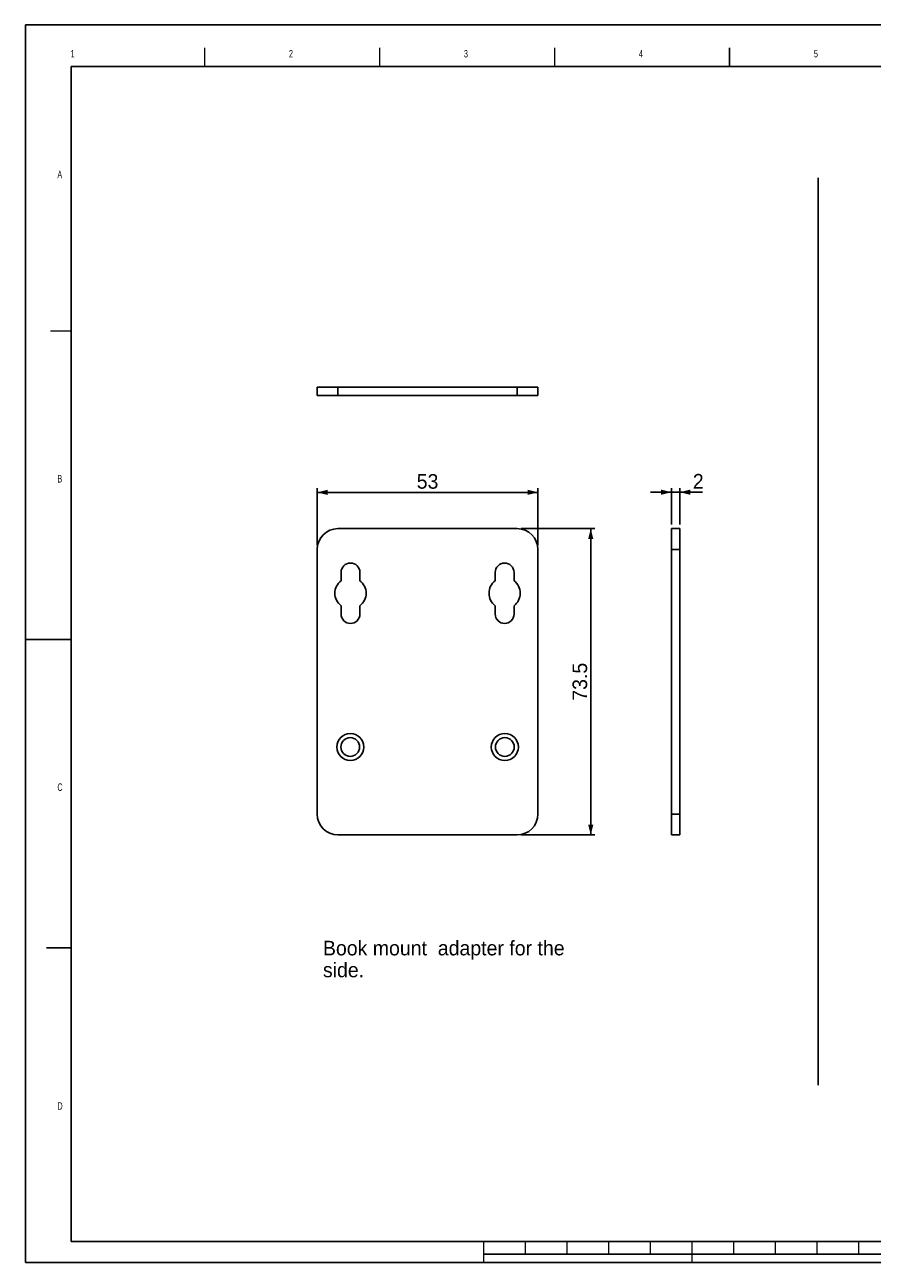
# Model space of a CAD drawing. Header units: millimetres. Extents: x 0 to 420, y 0 to 297.
# Tile 1 of 8: x 0 to 203, y 0 to 297. Entities that reach past the tile are written whole.
import ezdxf

# ---------------------------------------------------------------- set-up
doc = ezdxf.new("R2010")
doc.units = ezdxf.units.MM
doc.header["$LTSCALE"] = 23.1
doc.layers.get('0').update_dxf_attribs({"linetype": 'CONTINUOUS'})
doc.layers.add('3_ALL_AXES', color=7, linetype='CONTINUOUS')
doc.layers.add('7_ALL_FEATURES', color=7, linetype='CONTINUOUS')
doc.styles.add('TEXTSTYLE_3', font='txt', dxfattribs={"width": 0.6})
doc.dimstyles.new('DIMSTYLE_1', dxfattribs={"dimtxt": 3.5, "dimasz": 2.5, "dimexe": 1, "dimexo": 1, "dimgap": 0.875, "dimtad": 1, "dimdsep": 46, "dimtxsty": 'Standard', "dimblk": '_FILLED', "dimblk1": '_FILLED', "dimblk2": '_FILLED', "dimcen": 0.09, "dimazin": 2, "dimtfac": 1, "dimtofl": 0, "dimtmove": 0, "dimatfit": 3, "dimldrblk": '_FILLED', "dimfxl": 1, "dimtolj": 1, "dimarcsym": 0})

# ---------------------------------------------------------------- blocks, each defined once
blk = doc.blocks.new('_FILLED')
at = {"color": 0, "linetype": 'ByBlock'}
blk.add_solid([(0, 0), (-1, 0.25), (-1, -0.25)], dxfattribs=at)
blk = doc.blocks.new('*D1')
at = {"color": 7, "linetype": 'Continuous', "transparency": 16777216}
for p, q in [((70.01, 172.1), (70.01, 185.8)), ((70.01, 184.8), (96.51, 184.8)), ((123.01, 184.8), (96.51, 184.8)), ((123.01, 172.1), (123.01, 185.8))]:
    blk.add_line(p, q, dxfattribs=at)
at = {"color": 7, "linetype": 'Continuous', "transparency": 16777216, "xscale": 2.5, "yscale": 2.5, "zscale": 2.5, "rotation": 180}
blk.add_blockref('_FILLED', (70.01, 184.8), dxfattribs=at)
at = {"color": 7, "linetype": 'Continuous', "transparency": 16777216, "xscale": 2.5, "yscale": 2.5, "zscale": 2.5}
blk.add_blockref('_FILLED', (123.01, 184.8), dxfattribs=at)
at = {"color": 7, "linetype": 'Continuous', "transparency": 16777216, "insert": (96.51, 189.18), "char_height": 3.5, "width": 4.704, "attachment_point": 2, "line_spacing_factor": 0.9}
blk.add_mtext('53', dxfattribs=at)
blk = doc.blocks.new('*D2')
at = {"color": 7, "linetype": 'Continuous', "transparency": 16777216}
for p, q in [((155.06, 184.83), (150.06, 184.83)), ((150.06, 184.83), (156.06, 184.83)), ((155.06, 177.1), (155.06, 185.83)), ((162.54, 184.83), (156.06, 184.83)), ((157.06, 177.1), (157.06, 185.83)), ((157.06, 184.83), (162.54, 184.83))]:
    blk.add_line(p, q, dxfattribs=at)
at = {"color": 7, "linetype": 'Continuous', "transparency": 16777216, "xscale": 2.5, "yscale": 2.5, "zscale": 2.5}
blk.add_blockref('_FILLED', (155.06, 184.83), dxfattribs=at)
at = {"color": 7, "linetype": 'Continuous', "transparency": 16777216, "xscale": 2.5, "yscale": 2.5, "zscale": 2.5, "rotation": 180}
blk.add_blockref('_FILLED', (157.06, 184.83), dxfattribs=at)
at = {"color": 7, "linetype": 'Continuous', "transparency": 16777216, "insert": (160.19, 189.21), "char_height": 3.5, "width": 2.352, "attachment_point": 1, "line_spacing_factor": 0.9}
blk.add_mtext('2', dxfattribs=at)
blk = doc.blocks.new('*D3')
at = {"color": 7, "linetype": 'Continuous', "transparency": 16777216}
for p, q in [((119.01, 176.1), (136.68, 176.1)), ((135.68, 176.1), (135.68, 139.35)), ((135.68, 102.6), (135.68, 139.35)), ((119.01, 102.6), (136.68, 102.6))]:
    blk.add_line(p, q, dxfattribs=at)
at = {"color": 7, "linetype": 'Continuous', "transparency": 16777216, "xscale": 2.5, "yscale": 2.5, "zscale": 2.5}
for p, rotation in [((135.68, 176.1), 90), ((135.68, 102.6), 270)]:
    blk.add_blockref('_FILLED', p, dxfattribs=dict(at, rotation=rotation))
at = {"color": 7, "linetype": 'Continuous', "transparency": 16777216, "insert": (131.31, 139.35), "char_height": 3.5, "width": 8.008, "attachment_point": 2, "rotation": 90, "line_spacing_factor": 0.9}
blk.add_mtext('73.5', dxfattribs=at)

msp = doc.modelspace()

# ---------------------------------------------------------------- linework, layer by layer
at = {"color": 7, "linetype": 'Continuous'}
for p, q in [((0, 0), (0, 297)), ((0, 297), (420, 297)), ((11, 5), (11, 287)), ((11, 287), (409, 287)), ((190.231, 260.279), (190.231, 42.578)), ((75.762, 163.595), (75.762, 165.595)), ((80.262, 165.595), (80.262, 163.595)), ((112.762, 163.595), (112.762, 165.595)), ((117.262, 165.595), (117.262, 163.595)), ((11, 5), (409, 5)), ((0, 0), (420, 0))]:
    msp.add_line(p, q, dxfattribs=at)
at = {"color": 7, "linetype": 'Continuous', "const_width": 0.35}
for points in [[(43, 291.5), (43, 287)], [(85, 291.5), (85, 287)], [(127, 291.5), (127, 287)], [(169, 291.5), (169, 287)], [(11, 223.5), (6, 223.5)], [(11, 149.5), (0, 149.5)], [(11, 75.5), (4.975, 75.5)], [(110, 5), (110, 0)], [(120, 5), (120, 2)], [(130, 5), (130, 2)], [(140, 5), (140, 2)], [(150, 5), (150, 2)], [(160, 5), (160, 0)], [(170, 5), (170, 2)], [(180, 5), (180, 2)], [(190, 5), (190, 2)], [(200, 5), (200, 2)], [(110, 2), (208.593, 2)]]:
    msp.add_lwpolyline(points, dxfattribs=at)
at = {"color": 7, "linetype": 'Continuous'}
for centre, start, end in [((78.012, 160.595), 126.8699, 180), ((78.012, 160.595), 0, 53.1301), ((115.012, 160.595), 126.8699, 180), ((115.012, 160.595), 0, 53.1301)]:
    msp.add_arc(centre, 3.75, start, end, dxfattribs=at)
at = {"layer": '3_ALL_AXES', "color": 7, "linetype": 'Continuous'}
for p, q in [((75.762, 155.595), (75.762, 157.595)), ((80.262, 157.595), (80.262, 155.595)), ((112.762, 155.595), (112.762, 157.595)), ((117.262, 157.595), (117.262, 155.595))]:
    msp.add_line(p, q, dxfattribs=at)
for centre, radius, start, end in [((78.012, 165.595), 2.25, 0, 180), ((115.012, 165.595), 2.25, 0, 180), ((78.012, 160.595), 3.75, 180, 233.1301), ((78.012, 160.595), 3.75, 306.8699, 360), ((115.012, 160.595), 3.75, 180, 233.1301), ((115.012, 160.595), 3.75, 306.8699, 360), ((78.012, 155.595), 2.25, 180, 360), ((115.012, 155.595), 2.25, 180, 360)]:
    msp.add_arc(centre, radius, start, end, dxfattribs=at)
at = {"layer": '7_ALL_FEATURES', "color": 7, "linetype": 'Continuous'}
for p, q in [((70.012, 208.027), (70.012, 210.027)), ((70.012, 210.027), (123.012, 210.027)), ((70.012, 208.027), (123.012, 208.027)), ((123.012, 208.027), (123.012, 210.027)), ((75.012, 176.095), (118.012, 176.095)), ((155.063, 102.595), (155.063, 176.095)), ((155.063, 176.095), (157.063, 176.095)), ((157.063, 176.095), (157.063, 102.595)), ((70.012, 171.095), (70.012, 107.595)), ((123.012, 171.095), (123.012, 107.595)), ((75.012, 102.595), (118.012, 102.595)), ((155.063, 102.595), (157.063, 102.595))]:
    msp.add_line(p, q, dxfattribs=at)
at = {"layer": '7_ALL_FEATURES', "color": 9, "linetype": 'Continuous'}
for p, q in [((75.012, 208.027), (75.012, 210.027)), ((118.012, 208.027), (118.012, 210.027)), ((155.063, 171.095), (157.063, 171.095)), ((155.063, 107.595), (157.063, 107.595))]:
    msp.add_line(p, q, dxfattribs=at)
at = {"layer": '7_ALL_FEATURES', "color": 7, "linetype": 'Continuous'}
for centre, radius in [((77.962, 123.695), 3.25), ((77.962, 123.695), 2.25), ((115.062, 123.695), 3.25), ((115.062, 123.695), 2.25)]:
    msp.add_circle(centre, radius, dxfattribs=at)
for centre, start, end in [((75.012, 171.095), 90, 180), ((118.012, 171.095), 0, 90), ((75.012, 107.595), 180, 270), ((118.012, 107.595), 270, 360)]:
    msp.add_arc(centre, 5, start, end, dxfattribs=at)

# ---------------------------------------------------------------- texts
at = {"color": 7, "linetype": 'Continuous', "char_height": 1.8, "attachment_point": 1, "line_spacing_factor": 0.9, "style": 'TEXTSTYLE_3'}
for s, insert, width in [('\\Q-0.0190034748;1', (10.839, 290.963), 1.24615), ('\\Q-0.0190034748;2', (63.247, 290.963), 3.32308), ('\\Q-0.0190034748;3', (105.247, 290.963), 3.32308), ('\\Q-0.0190034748;4', (147.247, 290.963), 3.73846), ('\\Q-0.0190034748;5', (189.247, 290.963), 3.32308), ('\\Q-0.0190034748;A', (7.661, 261.963), 3.73846), ('\\Q-0.0190034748;B', (7.661, 188.963), 3.32308), ('\\Q-0.0190034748;C', (7.661, 114.963), 3.53077), ('\\Q-0.0190034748;D', (7.661, 38.463), 3.32308)]:
    msp.add_mtext(s, dxfattribs=dict(at, insert=insert, width=width))
at = {"color": 7, "linetype": 'Continuous', "insert": (71.396, 77.196), "char_height": 3.5, "width": 64.064, "attachment_point": 1, "line_spacing_factor": 0.9}
msp.add_mtext('Book mount  adapter for the side.', dxfattribs=at)

# ---------------------------------------------------------------- dimensions: what is measured, and where the dimension line sits
at = {"color": 7, "linetype": 'Continuous'}
for base, p1, p2, picture, middle in [((123.012, 184.802), (70.012, 171.095), (123.012, 171.095), '*D1', (96.559, 184.802)), ((157.063, 184.832), (155.063, 176.095), (157.063, 176.095), '*D2', (161.368, 184.832))]:
    dim = msp.add_linear_dim(base=base, p1=p1, p2=p2, dimstyle='DIMSTYLE_1', dxfattribs=at)
    dim.commit()
    dim.dimension.update_dxf_attribs({"geometry": picture, "text_midpoint": middle, "dimtype": 160})
dim = msp.add_linear_dim(base=(135.682, 102.595), p1=(118.012, 176.095), p2=(118.012, 102.595), angle=270, dimstyle='DIMSTYLE_1', dxfattribs=at)
dim.commit()
dim.dimension.update_dxf_attribs({"geometry": '*D3', "text_midpoint": (135.682, 139.304), "dimtype": 160})

doc.saveas('drawing.dxf')
